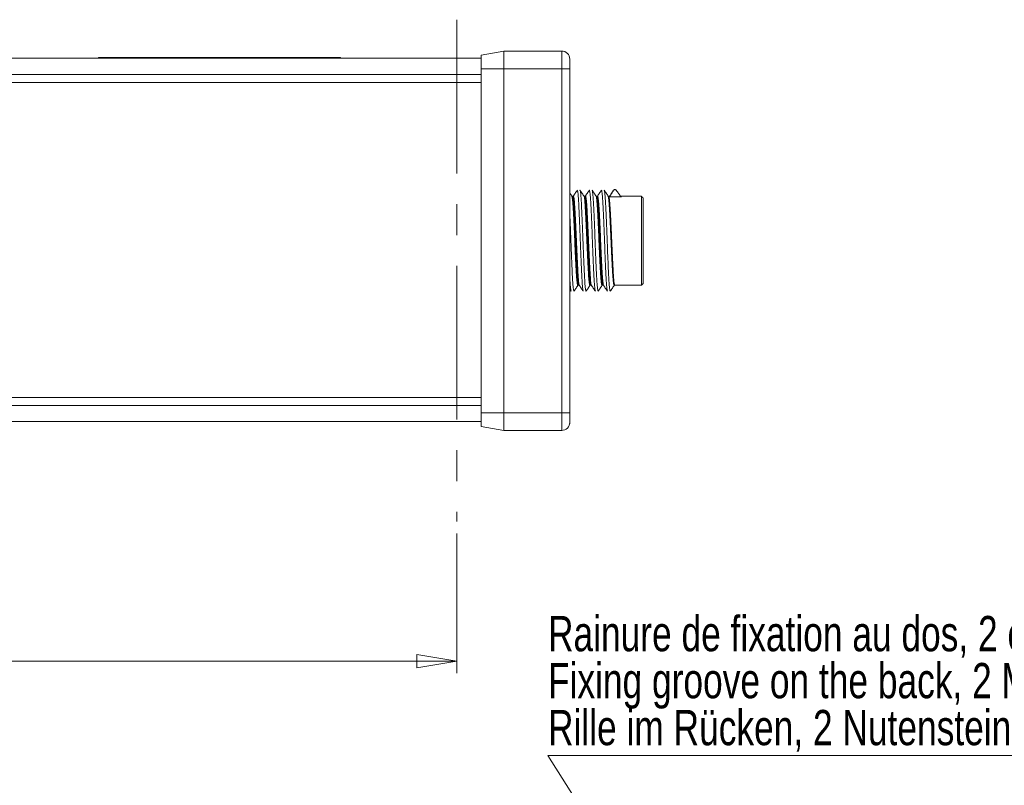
# Model space of a CAD drawing. Header units: millimetres. Extents: x 15 to 405, y 45 to 287.
# Tile 6 of 8: x 240 to 322, y 160 to 223. Entities that reach past the tile are written whole.
import ezdxf

# ---------------------------------------------------------------- set-up
doc = ezdxf.new("R2010")
doc.units = ezdxf.units.MM
doc.linetypes.add('CENTERX2', pattern=[20.32, 12.7, -2.54, 2.54, -2.54])
doc.styles.add('SLDTEXTSTYLE0', font='TXT', dxfattribs={"width": 0.75})
doc.dimstyles.new('SLDDIMSTYLE3', dxfattribs={"dimtxt": 3.175, "dimasz": 3.302, "dimexe": 0, "dimexo": 0.0625, "dimgap": 0.79375, "dimtad": 1, "dimtoh": 1, "dimlfac": 1.5, "dimrnd": 1e-09, "dimzin": 12, "dimdsep": 46, "dimtxsty": 'SLDTEXTSTYLE0', "dimblk1": 'CLOSED', "dimblk2": 'CLOSED', "dimsah": 1, "dimcen": 0.09, "dimadec": 0, "dimazin": 0, "dimtfac": 1, "dimtofl": 0, "dimtmove": 0, "dimatfit": 3, "dimldrblk": 'CLOSED', "dimfxl": 0, "dimtolj": 1, "dimtzin": 12, "dimarcsym": 0})

# ---------------------------------------------------------------- blocks, each defined once
blk = doc.blocks.new('SW_NOTE_2')
at = {"color": 0, "linetype": 'Continuous', "lineweight": 0}
for p, q in [((-0.006, -7.763), (110.53, -7.763)), ((110.53, -7.763), (-0.006, -7.763)), ((-0.006, -7.763), (110.53, -7.763)), ((110.53, -7.763), (-0.006, -7.763)), ((-0.006, -7.763), (110.53, -7.763)), ((110.53, -7.763), (-0.006, -7.763))]:
    blk.add_line(p, q, dxfattribs=at)
at = {"color": 0, "linetype": 'Continuous', "lineweight": 0, "char_height": 2.91042, "attachment_point": 1, "style": 'SLDTEXTSTYLE0'}
for s, insert in [('Rainure de fixation au dos, 2 écrou M8 inclus', (0, 3.752)), ('Fixing groove on the back, 2 M8 nuts included Befestigung ', (0, -0.129)), ('Rille im Rücken, 2 Nutensteine M8 mitgeliefert', (0, -4.009))]:
    blk.add_mtext(s, dxfattribs=dict(at, insert=insert))
blk = doc.blocks.new('_CLOSED')
at = {"color": 0, "linetype": 'ByBlock', "lineweight": -2}
for p, q in [((-1, 0.166667), (0, 0)), ((-1, 0.166667), (-1, -0.166667)), ((0, 0), (-1, -0.166667)), ((0, 0), (-1, 0))]:
    blk.add_line(p, q, dxfattribs=at)
blk = doc.blocks.new('*D16')
at = {"color": 7, "linetype": 'Continuous', "lineweight": 0}
for p, q in [((109.631, 182.727), (109.631, 169.436)), ((276.298, 180.96), (276.298, 169.436)), ((109.631, 170.436), (276.298, 170.436))]:
    blk.add_line(p, q, dxfattribs=at)
at = {"color": 7, "linetype": 'Continuous', "lineweight": 0, "xscale": 3.302, "yscale": 3.302}
for p, rotation in [((109.631, 170.436, 0.067), 180.000000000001), ((276.298, 170.436, 0.067), 1.001402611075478e-12)]:
    blk.add_blockref('_CLOSED', p, dxfattribs=dict(at, rotation=rotation))
at = {"color": 7, "linetype": 'Continuous', "lineweight": 0, "char_height": 3.175, "attachment_point": 1, "style": 'SLDTEXTSTYLE0'}
for s, insert in [("Zone d'éclairage", (170.278, 184.611)), ('Lighting area', (174.26, 179.57)), ('Leuchtfeld', (176.39, 174.528))]:
    blk.add_mtext(s, dxfattribs=dict(at, insert=insert))

msp = doc.modelspace()

# ---------------------------------------------------------------- linework, layer by layer
at = {"color": 7, "linetype": 'CENTERX2', "lineweight": 0}
msp.add_line((276.298, 223.3973), (276.298, 181.9599), dxfattribs=at)
at = {"color": 7, "linetype": 'Continuous', "lineweight": 15}
for p, q in [((278.298, 220.4788), (280.1884, 220.8121)), ((280.1884, 220.8121), (280.1884, 219.3454)), ((284.9647, 220.8121), (280.1884, 220.8121)), ((284.9647, 219.3454), (284.9647, 220.8121)), ((107.6313, 220.2121), (278.298, 220.2121)), ((246.6995, 220.2788), (246.6995, 220.2121)), ((246.6995, 220.2788), (248.0328, 220.2788)), ((248.0328, 220.2788), (248.0328, 220.2121)), ((248.0328, 220.2788), (265.3661, 220.2788)), ((265.3661, 220.2788), (265.3661, 220.2121)), ((265.3661, 220.2788), (266.6995, 220.2788)), ((266.6995, 220.2788), (266.6995, 220.2121)), ((278.298, 219.3454), (278.298, 220.4788)), ((285.6313, 220.1454), (285.6313, 219.3454)), ((278.298, 219.3454), (280.1884, 219.3454)), ((278.298, 190.9454), (278.298, 219.3454)), ((280.1884, 219.3454), (280.1884, 190.9454)), ((284.9647, 219.3454), (280.1884, 219.3454)), ((284.9647, 190.9454), (284.9647, 219.3454)), ((285.6313, 219.3454), (284.9647, 219.3454)), ((285.6313, 219.3454), (285.6313, 190.9454)), ((278.298, 218.8788), (107.6313, 218.8788)), ((107.6313, 218.2121), (278.298, 218.2121)), ((289.2826, 209.3454), (289.4468, 209.3454)), ((289.9062, 208.766), (288.8748, 208.766)), ((291.5647, 201.4788), (291.5647, 208.8121)), ((291.698, 208.6788), (291.698, 201.6121)), ((107.6313, 192.2121), (278.298, 192.2121)), ((107.6313, 191.5454), (278.298, 191.5454)), ((280.1884, 190.9454), (278.298, 190.9454)), ((278.298, 189.8121), (278.298, 190.9454)), ((284.9647, 190.9454), (280.1884, 190.9454)), ((280.1884, 190.9454), (280.1884, 189.4788)), ((284.9647, 190.9454), (285.6313, 190.9454)), ((284.9647, 189.4788), (284.9647, 190.9454)), ((285.6313, 190.9454), (285.6313, 190.1454)), ((278.298, 190.2121), (107.6313, 190.2121)), ((280.1884, 189.4788), (278.298, 189.8121)), ((284.9647, 189.4788), (280.1884, 189.4788))]:
    msp.add_line(p, q, dxfattribs=at)
at = {"color": 7, "linetype": 'Continuous', "lineweight": 0}
msp.add_line((319.6117, 106.1543), (283.8273, 162.6415), dxfattribs=at)
at = {"color": 7, "linetype": 'Continuous', "lineweight": 15, "flags": 128}
msp.add_lwpolyline([(289.3242, 201.5147), (289.2981, 201.4503), (289.2717, 201.4906), (289.2449, 201.6322), (289.2169, 201.8791), (289.1902, 202.2109), (289.1638, 202.6368), (289.1377, 203.121), (289.1099, 203.6775), (289.0828, 204.2597), (289.0556, 204.8843), (289.0301, 205.4986), (289.0028, 206.1204), (288.9757, 206.6974), (288.948, 207.2464), (288.922, 207.7211), (288.8955, 208.1352), (288.8687, 208.4539), (288.8407, 208.6863), (288.8281, 208.7582), (288.8155, 208.8084), (288.8155, 208.8084)], dxfattribs=at)
at = {"color": 7, "linetype": 'Continuous', "lineweight": 15}
for centre, radius, start, end in [((284.9647, 220.1454), 0.6667, 0, 90), ((288.8792, 208.8787), 0.0666, 270.008212, 326.033082), ((284.9647, 190.1454), 0.6667, 270, 0)]:
    msp.add_arc(centre, radius, start, end, dxfattribs=at)
for points, knots in [([(285.6102, 220.3121), (285.6122, 220.3069), (285.6161, 220.2968), (285.625, 220.2261), (285.6293, 220.1918)], [0, 0, 0, 0, 0.5159689, 1, 1, 1, 1]), ([(286.2478, 209.3118), (286.1892, 209.225), (286.0719, 209.0515), (285.9546, 208.8781), (285.8959, 208.7913)], [0, 0, 0, 0, 0.5000395, 1, 1, 1, 1]), ([(286.2614, 209.3101), (286.259, 209.3077), (286.2537, 209.3023), (286.2485, 209.297), (286.2455, 209.294)], [0, 0, 0, 0, 0.44437164, 1, 1, 1, 1]), ([(286.7457, 200.9824), (286.7457, 200.9823), (286.7369, 200.9756), (286.719, 201.0704), (286.6913, 201.2752), (286.6638, 201.6019), (286.637, 202.0289), (286.6117, 202.5414), (286.5843, 203.1325), (286.5568, 203.7752), (286.5292, 204.4631), (286.5034, 205.1641), (286.4772, 205.8708), (286.4498, 206.5505), (286.4221, 207.1964), (286.395, 207.7785), (286.3696, 208.2906), (286.3428, 208.7097), (286.3151, 209.0278), (286.2889, 209.2348), (286.2725, 209.2778), (286.265, 209.2974)], [0, 0, 0, 0, 0.0001226, 0.0569026, 0.1120735, 0.1688436, 0.2240324, 0.280823, 0.3359879, 0.3927516, 0.4479469, 0.5047438, 0.5599032, 0.6166611, 0.6718463, 0.7286319, 0.7838101, 0.8405894, 0.8957607, 0.9525313, 1, 1, 1, 1]), ([(286.4747, 209.3036), (286.477, 209.3071), (286.488, 209.3244), (286.5081, 209.2365), (286.5358, 209.0371), (286.5632, 208.7204), (286.5902, 208.3011), (286.6154, 207.7955), (286.6428, 207.2099), (286.6702, 206.5713), (286.6979, 205.886), (286.7239, 205.1859), (286.7498, 204.4783), (286.7772, 203.7961), (286.8049, 203.1462), (286.8321, 202.5585), (286.8577, 202.0397), (286.8842, 201.6122), (286.9119, 201.2868), (286.9387, 201.0612), (286.9563, 201.0245), (286.9682, 200.9725), (286.9748, 200.9943), (286.9808, 200.9951), (286.9837, 200.9955)], [0, 0, 0, 0, 0.0139222, 0.0674364, 0.1194307, 0.1729321, 0.2249433, 0.278464, 0.3304596, 0.3839625, 0.4359695, 0.4894849, 0.5414801, 0.5949833, 0.646984, 0.7004923, 0.752497, 0.8060106, 0.8580053, 0.911507, 0.9590502, 0.9635179, 0.982184, 1, 1, 1, 1]), ([(286.8335, 208.7913), (286.7748, 208.878), (286.6576, 209.0513), (286.5404, 209.2247), (286.4818, 209.3114)], [0, 0, 0, 0, 0.49996283, 1, 1, 1, 1]), ([(287.2478, 209.3118), (287.1892, 209.225), (287.0719, 209.0515), (286.9546, 208.8781), (286.8959, 208.7913)], [0, 0, 0, 0, 0.5000395, 1, 1, 1, 1]), ([(287.2545, 209.3051), (287.2527, 209.3102), (287.2497, 209.3184), (287.2467, 209.3064), (287.2456, 209.302)], [0, 0, 0, 0, 0.6257617, 1, 1, 1, 1]), ([(287.7455, 200.9967), (287.7414, 201), (287.7285, 201.0105), (287.7057, 201.1547), (287.678, 201.4202), (287.6507, 201.7948), (287.625, 202.2668), (287.5987, 202.8166), (287.571, 203.4376), (287.5435, 204.1014), (287.5164, 204.8012), (287.4912, 205.5044), (287.464, 206.2036), (287.4365, 206.8666), (287.4089, 207.4865), (287.3826, 208.0348), (287.3569, 208.5049), (287.3295, 208.8775), (287.3018, 209.1401), (287.2796, 209.2807), (287.2672, 209.2902), (287.2635, 209.293)], [0, 0, 0, 0, 0.0269843, 0.0835651, 0.1385569, 0.1951429, 0.2501409, 0.3067349, 0.3617203, 0.4182993, 0.4733063, 0.5299096, 0.5848894, 0.6414625, 0.6964721, 0.7530778, 0.8080628, 0.8646426, 0.9196348, 0.9762212, 1, 1, 1, 1]), ([(287.8332, 208.7917), (287.7745, 208.8784), (287.6573, 209.0518), (287.5401, 209.2252), (287.4815, 209.3119)], [0, 0, 0, 0, 0.4999624, 1, 1, 1, 1]), ([(287.4838, 209.2936), (287.4876, 209.2913), (287.5, 209.2838), (287.5225, 209.1447), (287.5499, 208.8875), (287.5775, 208.5141), (287.6031, 208.0506), (287.6295, 207.4993), (287.6569, 206.8867), (287.6846, 206.2187), (287.7116, 205.5263), (287.737, 204.8166), (287.7639, 204.1228), (287.7916, 203.4519), (287.8191, 202.835), (287.8456, 202.2781), (287.8711, 201.808), (287.8986, 201.4273), (287.9261, 201.1618), (287.9491, 201.0129), (287.9647, 201.0006), (287.9736, 200.9897), (287.9794, 200.9722), (287.9825, 200.9847), (287.984, 200.9907)], [0, 0, 0, 0, 0.024315, 0.0772393, 0.1316975, 0.184646, 0.239131, 0.2920603, 0.3465243, 0.3994612, 0.4539331, 0.50687, 0.5613429, 0.6142734, 0.6687381, 0.7216823, 0.776163, 0.8290878, 0.8835464, 0.9364948, 0.9637369, 0.9814733, 0.9909795, 1, 1, 1, 1]), ([(288.2478, 209.3118), (288.1892, 209.225), (288.0719, 209.0515), (287.9546, 208.8781), (287.8959, 208.7914)], [0, 0, 0, 0, 0.5000395, 1, 1, 1, 1]), ([(288.7455, 200.9949), (288.7393, 201.005), (288.7245, 201.029), (288.6995, 201.2044), (288.672, 201.4928), (288.6447, 201.8926), (288.6195, 202.3798), (288.5925, 202.9505), (288.565, 203.5781), (288.5373, 204.2563), (288.5108, 204.9536), (288.4853, 205.6627), (288.458, 206.3506), (288.4303, 207.0104), (288.403, 207.6115), (288.3771, 208.1479), (288.351, 208.5937), (288.3233, 208.9478), (288.2959, 209.1805), (288.2759, 209.2965), (288.2658, 209.2966), (288.2641, 209.2966)], [0, 0, 0, 0, 0.0401158, 0.0951757, 0.1518315, 0.2069155, 0.2635983, 0.3186528, 0.3753028, 0.4303862, 0.4870676, 0.542131, 0.5987916, 0.6538585, 0.7105217, 0.7655968, 0.8222702, 0.8773306, 0.9339867, 0.9890703, 1, 1, 1, 1]), ([(288.8333, 208.7916), (288.7746, 208.8783), (288.6574, 209.0517), (288.5401, 209.2251), (288.4815, 209.3118)], [0, 0, 0, 0, 0.4999594, 1, 1, 1, 1]), ([(288.4837, 209.2988), (288.4856, 209.299), (288.4961, 209.3005), (288.5163, 209.1869), (288.544, 208.9542), (288.5714, 208.6062), (288.5977, 208.1587), (288.6234, 207.6293), (288.651, 207.0244), (288.6784, 206.3717), (288.7059, 205.6781), (288.7313, 204.9754), (288.758, 204.2714), (288.7854, 203.5986), (288.8131, 202.9637), (288.8399, 202.3962), (288.8654, 201.9024), (288.8924, 201.5037), (288.9201, 201.2097), (288.9447, 201.0339), (288.9594, 201.0076), (288.9653, 200.9972)], [0, 0, 0, 0, 0.0120951, 0.0687505, 0.1238038, 0.1804529, 0.2355188, 0.2921828, 0.3472302, 0.403873, 0.4589437, 0.5156124, 0.5706641, 0.6273118, 0.6823723, 0.7390295, 0.7940868, 0.8507415, 0.9057952, 0.9624447, 1, 1, 1, 1]), ([(289.2477, 209.3116), (289.1888, 209.2245), (289.082, 209.0664), (288.975, 208.9082), (288.927, 208.8371)], [0, 0, 0, 0, 0.5508569, 1, 1, 1, 1]), ([(288.93, 208.8016), (288.9802, 208.8813), (289.088, 209.0526), (289.1969, 209.2235), (289.2552, 209.3149)], [0, 0, 0, 0, 0.4654501, 1, 1, 1, 1]), ([(289.2552, 209.3149), (289.2548, 209.3149), (289.2517, 209.3153), (289.2483, 209.3066), (289.2454, 209.2989)], [0, 0, 0, 0, 0.1163145, 1, 1, 1, 1]), ([(289.4468, 209.3454), (289.446, 209.3461), (289.4333, 209.3558), (289.4051, 209.3701), (289.36, 209.376), (289.3169, 209.3678), (289.2934, 209.3525), (289.2826, 209.3454)], [0, 0, 0, 0, 0.0174041, 0.2717384, 0.5261847, 0.7807295, 1, 1, 1, 1]), ([(289.4764, 209.3149), (289.5416, 209.2233), (289.6637, 209.0521), (289.7868, 208.8813), (289.8441, 208.8018)], [0, 0, 0, 0, 0.5349116, 1, 1, 1, 1]), ([(285.8333, 208.7916), (285.7746, 208.8783), (285.7073, 208.9778), (285.64, 209.0774), (285.6313, 209.0902)], [0, 0, 0, 0, 0.8710145, 1, 1, 1, 1]), ([(286.323, 201.5159), (286.3155, 201.489), (286.299, 201.4297), (286.275, 201.4652), (286.2474, 201.5975), (286.22, 201.8318), (286.1924, 202.1621), (286.1668, 202.5742), (286.1404, 203.0634), (286.113, 203.607), (286.0852, 204.1996), (286.0583, 204.8136), (286.0328, 205.4428), (286.0059, 206.0578), (285.9782, 206.6523), (285.9508, 207.1988), (285.9242, 207.6918), (285.8988, 208.1078), (285.8712, 208.4445), (285.8438, 208.6788), (285.8211, 208.808), (285.8085, 208.8178), (285.8045, 208.8209)], [0, 0, 0, 0, 0.0433887, 0.0959257, 0.1469702, 0.1994946, 0.2505539, 0.3030946, 0.3541359, 0.406657, 0.4577099, 0.5102432, 0.5612917, 0.6138204, 0.6648689, 0.7173974, 0.768453, 0.8209896, 0.8720343, 0.9245589, 0.9756181, 1, 1, 1, 1]), ([(285.8503, 208.7952), (285.8663, 208.7685), (285.8998, 208.7125), (285.9544, 208.1255), (286.0049, 207.2203), (286.0618, 206.0713), (286.1128, 204.8196), (286.1682, 203.6061), (286.2219, 202.5597), (286.2743, 201.8309), (286.3192, 201.4716), (286.3434, 201.516), (286.3503, 201.5285)], [0, 0, 0, 0, 0.0978967, 0.205373, 0.3128642, 0.4203408, 0.5278266, 0.6353051, 0.7427823, 0.8502709, 0.9577472, 1, 1, 1, 1]), ([(286.3909, 201.5263), (286.3866, 201.5076), (286.3646, 201.411), (286.325, 201.6493), (286.2692, 202.2395), (286.2184, 203.1913), (286.1614, 204.3545), (286.1109, 205.6103), (286.0547, 206.8105), (286.0021, 207.8313), (285.9487, 208.5175), (285.9064, 208.8381), (285.8839, 208.7822), (285.879, 208.7699)], [0, 0, 0, 0, 0.0250709, 0.1301077, 0.2351348, 0.3401763, 0.445203, 0.5502416, 0.6552683, 0.7602972, 0.8653334, 0.9703607, 1, 1, 1, 1]), ([(285.9, 208.7464), (285.9077, 208.7802), (285.9245, 208.8545), (285.9485, 208.8413), (285.9758, 208.7319), (286.0033, 208.5194), (286.0309, 208.2092), (286.057, 207.8149), (286.0829, 207.3408), (286.1103, 206.809), (286.138, 206.2247), (286.1652, 205.6151), (286.1908, 204.9865), (286.2173, 204.3681), (286.245, 203.7664), (286.2725, 203.2091), (286.2995, 202.7018), (286.3247, 202.2687), (286.352, 201.9128), (286.3795, 201.6556), (286.4042, 201.4995), (286.4188, 201.4774), (286.4249, 201.4683)], [0, 0, 0, 0, 0.0435919, 0.0954996, 0.1459301, 0.1978226, 0.248268, 0.3001767, 0.3506056, 0.4024965, 0.452934, 0.504834, 0.5552721, 0.607173, 0.657607, 0.7095032, 0.7599472, 0.8118546, 0.8622853, 0.914178, 0.9646238, 1, 1, 1, 1]), ([(287.3152, 201.4814), (287.3084, 201.4663), (287.293, 201.4322), (287.269, 201.485), (287.2416, 201.6389), (287.2139, 201.8961), (287.1868, 202.2425), (287.1613, 202.6752), (287.1346, 203.1738), (287.1069, 203.7333), (287.0794, 204.3277), (287.0526, 204.951), (287.0273, 205.5741), (286.9999, 206.1906), (286.9724, 206.7719), (286.9448, 207.3121), (286.919, 207.7863), (286.8928, 208.1886), (286.8654, 208.5035), (286.8377, 208.7168), (286.8173, 208.8231), (286.8066, 208.8246), (286.8046, 208.8248)], [0, 0, 0, 0, 0.0409634, 0.0927959, 0.146131, 0.1979768, 0.2513259, 0.3031711, 0.3565198, 0.4083624, 0.461708, 0.5135597, 0.5669156, 0.6187546, 0.6720964, 0.7239511, 0.7773102, 0.8291457, 0.8824841, 0.9343306, 0.9876805, 1, 1, 1, 1]), ([(286.85, 208.7682), (286.8553, 208.7807), (286.878, 208.8348), (286.9208, 208.5076), (286.974, 207.8137), (287.0269, 206.7882), (287.0829, 205.5856), (287.1335, 204.3301), (287.1905, 203.1704), (287.2412, 202.2229), (287.297, 201.6447), (287.3324, 201.4256), (287.3501, 201.4789), (287.3501, 201.479)], [0, 0, 0, 0, 0.0324589, 0.1399464, 0.2474341, 0.3549326, 0.46242, 0.5699222, 0.6774095, 0.7849079, 0.8923944, 0.9998762, 1, 1, 1, 1]), ([(286.8648, 208.4914), (286.8733, 208.5693), (286.8867, 208.6928), (286.8998, 208.7427), (286.9046, 208.7611)], [0, 0, 0, 0, 0.6312692, 1, 1, 1, 1]), ([(287.3791, 201.5274), (287.3682, 201.5242), (287.34, 201.516), (287.2901, 201.9702), (287.2393, 202.7836), (287.1836, 203.8805), (287.1303, 205.1161), (287.0775, 206.3551), (287.0215, 207.4613), (286.9708, 208.2905), (286.9201, 208.7653), (286.891, 208.7661), (286.8793, 208.7665)], [0, 0, 0, 0, 0.0676253, 0.1750886, 0.2825624, 0.3900258, 0.4974895, 0.6049639, 0.7124273, 0.8199055, 0.9273687, 1, 1, 1, 1]), ([(286.9175, 208.819), (286.926, 208.8318), (286.9432, 208.8576), (286.9697, 208.7637), (286.9974, 208.573), (287.0249, 208.2851), (287.0517, 207.9054), (287.077, 207.4507), (287.1045, 206.9262), (287.1319, 206.3561), (287.1596, 205.7461), (287.1853, 205.1245), (287.2115, 204.498), (287.2389, 203.8955), (287.2667, 203.3232), (287.2937, 202.8076), (287.3192, 202.3542), (287.346, 201.9833), (287.3736, 201.7018), (287.4003, 201.5169), (287.4171, 201.4787), (287.425, 201.4608)], [0, 0, 0, 0, 0.0521696, 0.1058521, 0.1580191, 0.2116984, 0.2638746, 0.3175643, 0.3697277, 0.4234033, 0.4755824, 0.5292753, 0.5814352, 0.6351073, 0.6872782, 0.740962, 0.793131, 0.8468128, 0.8989801, 0.9526598, 1, 1, 1, 1]), ([(288.3246, 201.5251), (288.3174, 201.4964), (288.3014, 201.4324), (288.2779, 201.4572), (288.2507, 201.5762), (288.223, 201.8015), (288.1956, 202.1186), (288.1695, 202.5254), (288.1436, 203.0025), (288.116, 203.5452), (288.0885, 204.1283), (288.0611, 204.7458), (288.0359, 205.3691), (288.0089, 205.9916), (287.9815, 206.5845), (287.9538, 207.1417), (287.9272, 207.6374), (287.9017, 208.0662), (287.8745, 208.4096), (287.8468, 208.6583), (287.8231, 208.8001), (287.8094, 208.8163), (287.8044, 208.8221)], [0, 0, 0, 0, 0.0411404, 0.0920245, 0.1443841, 0.1952721, 0.2476356, 0.2985279, 0.3508963, 0.4017805, 0.4541398, 0.5050367, 0.5574102, 0.6082913, 0.6606476, 0.7115421, 0.7639129, 0.8147964, 0.8671553, 0.9180436, 0.9704073, 1, 1, 1, 1]), ([(287.8501, 208.7602), (287.8582, 208.7713), (287.8836, 208.8062), (287.9302, 208.419), (287.982, 207.6631), (288.0364, 206.6002), (288.0912, 205.3789), (288.1426, 204.1304), (288.1994, 202.994), (288.2498, 202.1117), (288.3033, 201.5611), (288.3354, 201.524), (288.35, 201.507)], [0, 0, 0, 0, 0.0501635, 0.1576339, 0.2651095, 0.372586, 0.4800568, 0.5875408, 0.6950104, 0.8024943, 0.9099646, 1, 1, 1, 1]), ([(287.8646, 208.4827), (287.8713, 208.5486), (287.8826, 208.6597), (287.8936, 208.7098), (287.8981, 208.7301)], [0, 0, 0, 0, 0.5941798, 1, 1, 1, 1]), ([(288.3794, 201.5162), (288.3753, 201.5049), (288.3536, 201.4452), (288.3124, 201.7506), (288.2585, 202.4183), (288.2063, 203.4278), (288.1499, 204.6219), (288.0995, 205.8786), (288.0425, 207.0485), (287.9915, 208.0157), (287.9361, 208.6138), (287.8992, 208.8714), (287.8803, 208.8034), (287.8791, 208.7991)], [0, 0, 0, 0, 0.0252866, 0.1327841, 0.2402795, 0.3477866, 0.4552809, 0.5627902, 0.6702849, 0.7777888, 0.8852854, 0.9927806, 1, 1, 1, 1]), ([(287.9114, 208.8005), (287.9202, 208.8215), (287.9376, 208.863), (287.9639, 208.7908), (287.9914, 208.6236), (288.0191, 208.3535), (288.0461, 207.9955), (288.0715, 207.5527), (288.0984, 207.0458), (288.1261, 206.48), (288.1535, 205.8815), (288.1801, 205.2565), (288.2056, 204.634), (288.2331, 204.0205), (288.2606, 203.4443), (288.2882, 202.9115), (288.3136, 202.4466), (288.3402, 202.0553), (288.3676, 201.7522), (288.3953, 201.5538), (288.4144, 201.4589), (288.4241, 201.4613), (288.425, 201.4615)], [0, 0, 0, 0, 0.0530493, 0.1045848, 0.1576143, 0.2091614, 0.2622033, 0.313746, 0.3667832, 0.4183259, 0.4713629, 0.5229128, 0.5759579, 0.6274968, 0.6805298, 0.7320833, 0.7851325, 0.8366682, 0.8896981, 0.9412459, 0.9942885, 1, 1, 1, 1]), ([(288.93, 208.8016), (288.9238, 208.7933), (288.9147, 208.7813), (288.895, 208.7701), (288.8822, 208.7665), (288.8748, 208.7661), (288.8734, 208.7661)], [0, 0, 0, 0, 0.4927298, 0.7187238, 0.9467549, 1, 1, 1, 1]), ([(288.8736, 208.7702), (288.8736, 208.77), (288.8735, 208.7686), (288.8734, 208.7672), (288.8734, 208.7661)], [0, 0, 0, 0, 0.1544868, 1, 1, 1, 1]), ([(288.8736, 208.7702), (288.878, 208.7819), (288.887, 208.8065), (288.8819, 208.8102), (288.8792, 208.8121)], [0, 0, 0, 0, 0.4780774, 1, 1, 1, 1]), ([(288.8748, 208.766), (288.8818, 208.7348), (288.8933, 208.6838), (288.9141, 208.5288), (288.9325, 208.3466), (288.9506, 208.1185), (288.9638, 207.927), (288.9766, 207.7165), (288.9896, 207.485), (289.003, 207.2371), (289.0211, 206.8882), (289.0396, 206.5127), (289.0579, 206.1196), (289.076, 205.7174), (289.0936, 205.3047), (289.1106, 204.892), (289.1283, 204.4818), (289.1466, 204.0787), (289.165, 203.6931), (289.1833, 203.3212), (289.2015, 202.9732), (289.219, 202.6582), (289.2316, 202.4402), (289.2447, 202.2416), (289.2583, 202.0615), (289.272, 201.9041), (289.2903, 201.726), (289.3088, 201.5951), (289.3268, 201.5167), (289.3391, 201.4833), (289.3467, 201.4816), (289.3501, 201.4808)], [0, 0, 0, 0, 0.0440933, 0.0718994, 0.128456, 0.1572741, 0.1850838, 0.2130866, 0.2416985, 0.2705209, 0.2983272, 0.3548841, 0.3837024, 0.4115105, 0.4680714, 0.496892, 0.5246992, 0.5812581, 0.6100776, 0.6378839, 0.6944412, 0.7232597, 0.7510691, 0.7790715, 0.8076831, 0.8365052, 0.8643113, 0.9208679, 0.949686, 0.9774958, 1, 1, 1, 1]), ([(288.9345, 208.8415), (288.9372, 208.8396), (288.9422, 208.836), (288.9338, 208.8124), (288.93, 208.8016)], [0, 0, 0, 0, 0.5382036, 1, 1, 1, 1]), ([(289.9062, 208.766), (289.9003, 208.7666), (289.8872, 208.7679), (289.8667, 208.7781), (289.8527, 208.7904), (289.8457, 208.7996), (289.8441, 208.8018)], [0, 0, 0, 0, 0.2103646, 0.4682858, 0.874274, 1, 1, 1, 1]), ([(289.8501, 208.8121), (289.8554, 208.8102), (289.8662, 208.8064), (289.8928, 208.7796), (289.9062, 208.766)], [0, 0, 0, 0, 0.4961611, 1, 1, 1, 1]), ([(285.6313, 207.4476), (285.6372, 207.3208), (285.652, 207.0019), (285.6765, 206.419), (285.7037, 205.7357), (285.7295, 205.0267), (285.7557, 204.3281), (285.7834, 203.6464), (285.8109, 203.0133), (285.838, 202.4352), (285.8632, 201.9392), (285.8904, 201.5294), (285.9179, 201.2295), (285.9434, 201.0408), (285.9587, 201.0094), (285.9654, 200.9956)], [0, 0, 0, 0, 0.0524498, 0.1319008, 0.2136551, 0.2931163, 0.3748835, 0.4543256, 0.5360703, 0.6155403, 0.6973165, 0.7767618, 0.8585101, 0.9379716, 1, 1, 1, 1]), ([(285.7456, 200.9919), (285.7386, 201.0055), (285.7227, 201.0368), (285.697, 201.2251), (285.6694, 201.5298), (285.6476, 201.8457), (285.6352, 202.0892), (285.6313, 202.1641)], [0, 0, 0, 0, 0.1872099, 0.4296472, 0.6591497, 0.8951282, 1, 1, 1, 1]), ([(285.9814, 200.979), (286.0401, 201.0657), (286.1573, 201.2391), (286.2745, 201.4125), (286.3331, 201.4991)], [0, 0, 0, 0, 0.5000375, 1, 1, 1, 1]), ([(286.3959, 201.4996), (286.4546, 201.4128), (286.5719, 201.2394), (286.6892, 201.0659), (286.7478, 200.9791)], [0, 0, 0, 0, 0.4999605, 1, 1, 1, 1]), ([(286.9815, 200.9791), (287.0401, 201.0658), (287.1574, 201.2392), (287.2746, 201.4126), (287.3333, 201.4993)], [0, 0, 0, 0, 0.50004061, 1, 1, 1, 1]), ([(287.3959, 201.4995), (287.4546, 201.4128), (287.5719, 201.2393), (287.6892, 201.0659), (287.7478, 200.9791)], [0, 0, 0, 0, 0.4999605, 1, 1, 1, 1]), ([(287.9817, 200.9794), (288.0404, 201.0661), (288.1576, 201.2395), (288.2748, 201.4129), (288.3334, 201.4996)], [0, 0, 0, 0, 0.500037, 1, 1, 1, 1]), ([(288.3959, 201.4996), (288.4546, 201.4128), (288.5719, 201.2394), (288.6892, 201.0659), (288.7478, 200.9791)], [0, 0, 0, 0, 0.4999605, 1, 1, 1, 1]), ([(288.9815, 200.979), (289.0401, 201.0658), (289.1573, 201.2391), (289.2746, 201.4125), (289.3332, 201.4992)], [0, 0, 0, 0, 0.5000377, 1, 1, 1, 1]), ([(285.6313, 190.1454), (285.6313, 190.145), (285.6313, 190.1209), (285.6287, 190.0781), (285.6216, 190.0293), (285.6146, 189.9962), (285.6107, 189.9808), (285.6103, 189.9793), (285.6102, 189.9788)], [0, 0, 0, 0, 0.004243, 0.2208118, 0.43786, 0.6563046, 0.8752523, 1, 1, 1, 1])]:
    msp.add_open_spline(points, degree=3, knots=knots, dxfattribs=at)
for points in [[(288.2543, 209.2999), (288.2457, 209.3028)], [(289.2552, 209.3149), (289.2826, 209.3454)], [(289.4468, 209.3454), (289.4764, 209.3149)], [(285.879, 208.8121), (285.8503, 208.8121)], [(286.8793, 208.8121), (286.85, 208.8121)], [(287.8791, 208.8121), (287.8501, 208.8121)], [(288.8155, 208.8084), (288.8043, 208.832)], [(288.8792, 208.8121), (288.8502, 208.8121)], [(288.8502, 208.799), (288.8736, 208.7702)], [(288.8647, 208.7811), (288.8547, 208.7597)], [(288.8734, 208.7661), (288.8748, 208.766)], [(288.8815, 208.8129), (288.8792, 208.8124)], [(288.9237, 208.8295), (288.9345, 208.8415)], [(291.5647, 208.8121), (289.8501, 208.8121)], [(291.698, 208.6788), (291.5647, 208.8121)], [(285.6313, 201.1514), (285.7478, 200.9791)], [(285.7544, 200.9829), (285.751, 200.9768)], [(285.9654, 200.9956), (285.9719, 200.977)], [(285.9719, 200.977), (285.9837, 200.9965)], [(286.3503, 201.4788), (286.3792, 201.4788)], [(287.3501, 201.4788), (287.3791, 201.4788)], [(288.35, 201.4788), (288.3794, 201.4788)], [(288.9653, 200.9972), (288.9735, 200.9763)], [(288.9735, 200.9763), (288.9838, 200.9967)], [(289.3501, 201.4788), (291.5647, 201.4788)], [(291.5647, 201.4788), (291.698, 201.6121)]]:
    msp.add_open_spline(points, degree=1, dxfattribs=at)

# ---------------------------------------------------------------- block references
at = {"color": 7, "linetype": 'Continuous', "lineweight": 0}
msp.add_blockref('SW_NOTE_2', (283.8333, 170.4045), dxfattribs=at)

# ---------------------------------------------------------------- dimensions: what is measured, and where the dimension line sits
dim = msp.add_linear_dim(base=(276.298, 170.4356), p1=(109.6313, 183.7272), p2=(276.298, 181.9599), angle=0, text="Zone d'éclairage\\PLighting area\\PLeuchtfeld", dimstyle='SLDDIMSTYLE3', dxfattribs=at)
dim.commit()
dim.dimension.update_dxf_attribs({"geometry": '*D16', "text_midpoint": (187.3212, 170.4356), "dimtype": 160})

doc.saveas('drawing.dxf')
